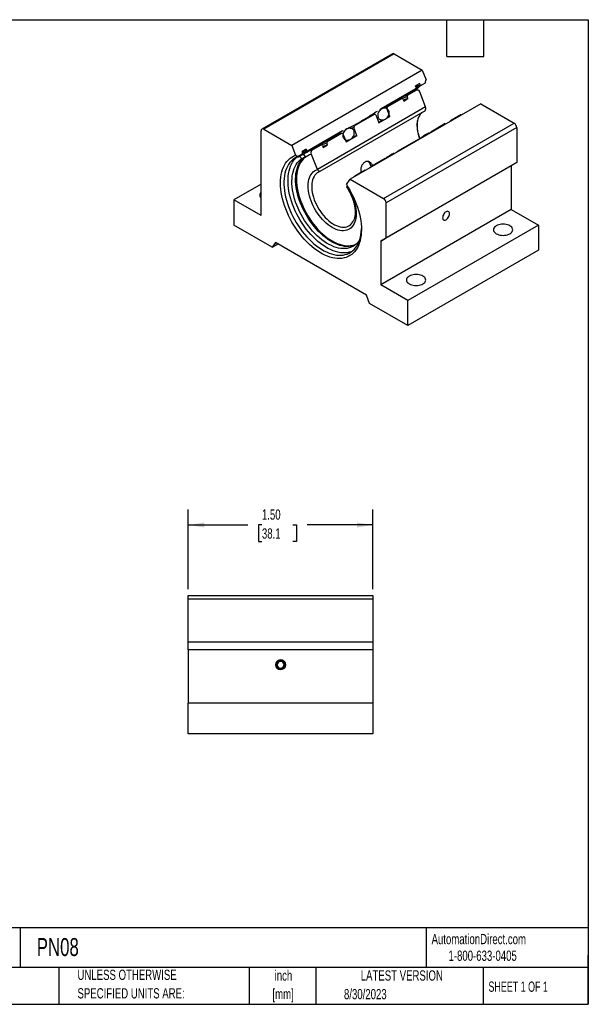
# Model space of a CAD drawing. Header units: inches. Extents: x 0.2 to 10.8, y 0.2 to 8.2.
# Tile 2 of 2: x 6.1 to 10.8, y 0.2 to 8.2. Entities that reach past the tile are written whole.
import ezdxf

# ---------------------------------------------------------------- set-up
doc = ezdxf.new("R2010")
doc.units = ezdxf.units.IN
doc.header["$MEASUREMENT"] = 0
doc.layers.add('DIMENSIONS', color=140, linetype='Continuous', lineweight=25)
doc.layers.add('TEXT', color=140, linetype='Continuous', lineweight=25)
doc.styles.add('SLDTEXTSTYLE0', font='TXT', dxfattribs={"width": 0.7})
doc.styles.add('SLDTEXTSTYLE1', font='TXT', dxfattribs={"width": 0.65})
doc.dimstyles.new('SLDDIMSTYLE5', dxfattribs={"dimtxt": 0.084961, "dimasz": 0.13, "dimexe": 0, "dimexo": 0.0625, "dimgap": 0.02124, "dimtad": 0, "dimtih": 1, "dimtoh": 1, "dimrnd": 1e-09, "dimzin": 4, "dimdsep": 46, "dimtxsty": 'SLDTEXTSTYLE0', "dimsah": 1, "dimcen": 0.09, "dimadec": 0, "dimazin": 1, "dimtfac": 1, "dimtofl": 0, "dimtmove": 0, "dimatfit": 3, "dimfxl": 0, "dimfrac": 2, "dimtolj": 1, "dimtzin": 12, "dimarcsym": 0})

# ---------------------------------------------------------------- blocks, each defined once
blk = doc.blocks.new('SW_NOTE_0')
at = {"layer": 'TEXT', "color": 0, "char_height": 0.08333, "attachment_point": 2, "style": 'SLDTEXTSTYLE0'}
for s, insert in [('inch', (0.125, 0.1074)), ('[mm]', (0.1222, -0.0431))]:
    blk.add_mtext(s, dxfattribs=dict(at, insert=insert))
blk = doc.blocks.new('SW_NOTE_0_1')
at = {"layer": 'TEXT', "color": 0, "char_height": 0.083333, "attachment_point": 1, "style": 'SLDTEXTSTYLE0'}
for s, insert in [('UNLESS OTHERWISE', (0, 0.1074)), ('SPECIFIED UNITS ARE:', (0, -0.0431))]:
    blk.add_mtext(s, dxfattribs=dict(at, insert=insert))
blk = doc.blocks.new('_D_8')
at = {"layer": 'DIMENSIONS'}
for p, q in [((7.4994, 3.6217), (7.4994, 4.2695)), ((8.9994, 3.6217), (8.9994, 4.2695)), ((7.4994, 4.1445), (7.9824, 4.1445)), ((8.0975, 4.1445), (8.069, 4.1445)), ((8.069, 4.1445), (8.069, 4.0095)), ((8.35, 4.1445), (8.3785, 4.1445)), ((8.3785, 4.1445), (8.3785, 4.0095)), ((8.9994, 4.1445), (8.4651, 4.1445)), ((8.069, 4.0095), (8.0975, 4.0095)), ((8.3785, 4.0095), (8.35, 4.0095))]:
    blk.add_line(p, q, dxfattribs=at)
for points in [[(7.4994, 4.1445), (7.6294, 4.1245), (7.6294, 4.1645)], [(8.9994, 4.1445), (8.8694, 4.1645), (8.8694, 4.1245)]]:
    blk.add_solid(points, dxfattribs=at)
at = {"layer": 'DIMENSIONS', "char_height": 0.08333, "attachment_point": 1, "style": 'SLDTEXTSTYLE0'}
for s, insert in [('1.50', (8.0975, 4.2709)), ('38.1', (8.0975, 4.1169))]:
    blk.add_mtext(s, dxfattribs=dict(at, insert=insert))

msp = doc.modelspace()

# ---------------------------------------------------------------- linework, layer by layer
for p, q in [((9.158, 7.9738), (8.0974, 7.3615)), ((9.173, 7.9723), (8.1124, 7.36)), ((9.173, 7.9723), (9.4004, 7.841)), ((9.4004, 7.841), (8.3398, 7.2287)), ((9.4004, 7.841), (9.4315, 7.761)), ((9.3458, 7.6889), (9.0648, 7.5267)), ((9.2819, 7.6378), (9.3567, 7.6809)), ((9.3131, 7.667), (9.3428, 7.6842)), ((9.3795, 7.7315), (9.3456, 7.7119)), ((9.3504, 7.6995), (9.3456, 7.7119)), ((9.3458, 7.6889), (9.3504, 7.6995)), ((9.3844, 7.7191), (9.3795, 7.7315)), ((9.3844, 7.7191), (9.3939, 7.7167)), ((9.4245, 7.7344), (9.3939, 7.7167)), ((9.1158, 7.5418), (9.2335, 7.6098)), ((9.2447, 7.6045), (9.2335, 7.6098)), ((9.3152, 7.6647), (9.2405, 7.6216)), ((9.2447, 7.6045), (9.2506, 7.5893)), ((9.2506, 7.5893), (9.2842, 7.6087)), ((9.2819, 7.6378), (9.2783, 7.6239)), ((9.2842, 7.6087), (9.2783, 7.6239)), ((9.4271, 7.5408), (9.3797, 7.6631)), ((9.4271, 7.5408), (8.5485, 7.0336)), ((9.4271, 7.5408), (8.5485, 7.0336)), ((9.8754, 7.5668), (8.8148, 6.9545)), ((9.0564, 7.5212), (9.0648, 7.5267)), ((9.1921, 7.5936), (9.0792, 7.5285)), ((9.1158, 7.5418), (9.1121, 7.528)), ((9.1372, 7.4633), (9.1121, 7.528)), ((9.8754, 7.5668), (10.1471, 7.41)), ((9.425, 7.5108), (8.5689, 7.0166)), ((8.8485, 7.3875), (9.0125, 7.4822)), ((9.0237, 7.4769), (9.0125, 7.4822)), ((9.0237, 7.4769), (9.0488, 7.4123)), ((9.0488, 7.4123), (9.1372, 7.4633)), ((9.7108, 7.4764), (9.6361, 7.4333)), ((9.7132, 7.4731), (9.7108, 7.4764)), ((9.7171, 7.4754), (9.7163, 7.4765)), ((8.1124, 7.36), (8.3398, 7.2287)), ((8.8485, 7.3875), (8.8448, 7.3736)), ((8.8699, 7.309), (8.8448, 7.3736)), ((9.0712, 7.4302), (9.0472, 7.4163)), ((9.0864, 6.7977), (10.1471, 7.41)), ((10.1683, 7.3733), (9.1076, 6.761)), ((9.5877, 7.4053), (9.47, 7.3374)), ((9.5877, 7.4053), (9.59, 7.4021)), ((9.5877, 7.4053), (9.5914, 7.4043)), ((9.5914, 7.4043), (9.5921, 7.4033)), ((9.625, 7.4237), (9.6232, 7.4212)), ((9.625, 7.4237), (9.6361, 7.4333)), ((9.6257, 7.4227), (9.625, 7.4237)), ((9.6385, 7.43), (9.6361, 7.4333)), ((10.1683, 7.3733), (10.1683, 7.0891)), ((8.0911, 6.6578), (8.0911, 7.3478)), ((8.7519, 7.346), (8.4687, 7.1826)), ((8.7038, 7.3117), (8.5861, 7.2438)), ((8.6275, 7.26), (8.7453, 7.3279)), ((8.7564, 7.3226), (8.7453, 7.3279)), ((8.7519, 7.346), (8.7594, 7.3498)), ((8.7564, 7.3226), (8.7815, 7.258)), ((8.7815, 7.258), (8.8699, 7.309)), ((8.8402, 7.2968), (8.8349, 7.2937)), ((9.4588, 7.3278), (9.4586, 7.3275)), ((9.4588, 7.3278), (9.47, 7.3374)), ((9.4596, 7.3267), (9.4588, 7.3278)), ((9.4723, 7.3341), (9.47, 7.3374)), ((8.3398, 7.2287), (8.3708, 7.1487)), ((8.5376, 7.2158), (8.4629, 7.1727)), ((8.5044, 7.1889), (8.5791, 7.232)), ((8.5902, 7.2267), (8.5791, 7.232)), ((8.5902, 7.2267), (8.5961, 7.2115)), ((8.5961, 7.2115), (8.6297, 7.2309)), ((8.6275, 7.26), (8.6238, 7.2461)), ((8.6297, 7.2309), (8.6238, 7.2461)), ((8.788, 7.2667), (8.7799, 7.262)), ((9.3667, 7.2778), (9.2027, 7.1831)), ((9.3667, 7.2778), (9.3691, 7.2745)), ((9.3667, 7.2778), (9.3704, 7.2768)), ((9.3704, 7.2768), (9.3712, 7.2757)), ((8.4248, 7.1573), (8.3921, 7.1384)), ((8.3942, 7.1365), (8.4239, 7.1537)), ((8.4205, 7.1198), (8.4502, 7.1369)), ((8.4564, 7.1986), (8.4224, 7.179)), ((8.4224, 7.179), (8.4262, 7.1693)), ((8.4248, 7.1573), (8.4262, 7.1693)), ((8.4564, 7.1986), (8.4601, 7.1889)), ((8.4601, 7.1889), (8.4687, 7.1826)), ((8.5485, 7.0336), (8.5011, 7.1559)), ((9.0994, 7.1235), (8.9817, 7.0555)), ((9.0994, 7.1235), (9.1018, 7.1202)), ((9.0994, 7.1235), (9.1031, 7.1225)), ((9.1031, 7.1225), (9.1039, 7.1214)), ((9.1915, 7.1735), (9.1897, 7.171)), ((9.1915, 7.1735), (9.2027, 7.1831)), ((9.1923, 7.1724), (9.1915, 7.1735)), ((9.205, 7.1798), (9.2027, 7.1831)), ((8.9705, 7.0459), (8.9688, 7.0434)), ((8.9705, 7.0459), (8.9817, 7.0555)), ((8.9713, 7.0449), (8.9705, 7.0459)), ((8.9841, 7.0522), (8.9817, 7.0555)), ((10.1241, 7.0636), (9.0634, 6.4513)), ((10.1683, 7.0891), (9.1076, 6.4768)), ((10.1683, 7.0891), (10.1241, 7.0636)), ((10.1241, 7.0636), (10.1241, 6.7088)), ((8.9333, 7.0276), (8.8586, 6.9844)), ((8.8586, 6.9844), (8.8609, 6.9811)), ((8.9333, 7.0276), (8.9356, 7.0243)), ((8.9333, 7.0276), (8.937, 7.0265)), ((8.937, 7.0265), (8.9377, 7.0255)), ((8.0911, 6.9129), (7.8702, 6.7853)), ((8.7837, 6.9103), (8.8148, 6.9545)), ((8.7909, 6.8993), (8.7881, 6.8953)), ((8.8148, 6.9545), (9.0864, 6.7977)), ((7.8702, 6.7853), (7.8702, 6.5812)), ((8.0911, 6.6578), (7.8702, 6.7853)), ((9.1076, 6.4768), (9.1076, 6.761)), ((10.1241, 6.7088), (9.0634, 6.0965)), ((10.1241, 6.7088), (10.345, 6.5812)), ((8.1817, 6.4014), (7.8702, 6.5812)), ((10.345, 6.5812), (9.2844, 5.9689)), ((10.345, 6.5812), (10.345, 6.3771)), ((8.2082, 6.4391), (8.1817, 6.4014)), ((8.1817, 6.4014), (8.2277, 6.4279)), ((8.9463, 6.013), (8.2082, 6.4391)), ((9.0634, 6.4513), (9.1076, 6.4768)), ((9.0634, 6.4513), (9.0634, 6.0965)), ((10.345, 6.3771), (9.2844, 5.7648)), ((9.2844, 5.9689), (9.0634, 6.0965)), ((8.9729, 5.9446), (8.9463, 6.013)), ((9.2844, 5.7648), (8.9729, 5.9446)), ((9.2844, 5.7648), (9.2844, 5.9689)), ((7.4994, 3.5717), (8.9994, 3.5717)), ((7.4994, 3.5417), (7.4994, 3.5717)), ((8.9994, 3.5417), (7.4994, 3.5417)), ((7.4994, 3.1937), (7.4994, 3.5417)), ((8.9994, 3.5717), (8.9994, 3.5417)), ((8.9994, 3.5417), (8.9994, 3.1937)), ((8.9994, 3.1937), (7.4994, 3.1937)), ((7.4994, 3.1312), (7.4994, 3.1937)), ((8.9994, 3.1312), (7.4994, 3.1312)), ((7.4994, 3.1312), (7.4994, 2.6967)), ((8.9994, 3.1937), (8.9994, 3.1312)), ((8.9994, 3.1312), (8.9994, 2.6967)), ((8.2763, 3.0116), (8.2853, 3.0116)), ((8.2853, 3.0058), (8.2763, 3.0058)), ((8.2883, 3.0116), (8.2853, 3.0116)), ((8.2853, 3.0058), (8.2883, 3.0058)), ((7.4994, 2.4467), (7.4994, 2.6967)), ((8.9994, 2.6967), (7.4994, 2.6967)), ((8.9994, 2.6967), (8.9994, 2.4467)), ((8.9994, 2.4467), (7.4994, 2.4467))]:
    msp.add_line(p, q)
at = {"flags": 128}
for points in [[(9.3356, 7.683), (9.3382, 7.6833), (9.3428, 7.6842)], [(9.2849, 7.6472), (9.2896, 7.6522), (9.3016, 7.6634)], [(9.3059, 7.6659), (9.3085, 7.6662), (9.3131, 7.667)], [(9.3192, 7.6669), (9.3161, 7.6673), (9.3131, 7.667)], [(9.1372, 7.4633), (9.1228, 7.4585), (9.1159, 7.4555)], [(9.3974, 7.4948), (9.3932, 7.491), (9.3846, 7.4812), (9.3772, 7.4701), (9.3709, 7.4575), (9.3659, 7.4437), (9.3622, 7.4287), (9.3597, 7.4126), (9.3586, 7.3956), (9.3588, 7.3778), (9.3603, 7.3593), (9.3631, 7.3403), (9.3673, 7.3209), (9.3727, 7.3012), (9.3793, 7.2814), (9.3798, 7.2798)], [(8.8448, 7.3736), (8.8288, 7.369), (8.8221, 7.3664)], [(8.7077, 7.3205), (8.6956, 7.3093), (8.6909, 7.3043)], [(8.7837, 6.9103), (8.7997, 6.8853), (8.8147, 6.8596), (8.8287, 6.8334), (8.8418, 6.8068), (8.8537, 6.78), (8.8645, 6.7529), (8.8742, 6.7257), (8.8826, 6.6986), (8.8898, 6.6717), (8.8957, 6.6449), (8.9003, 6.6186), (8.9035, 6.5927), (8.9055, 6.5674), (8.9061, 6.5428), (8.9053, 6.519), (8.9032, 6.496), (8.8998, 6.474), (8.8951, 6.4531), (8.889, 6.4333), (8.8817, 6.4148), (8.8732, 6.3975), (8.8634, 6.3817), (8.8524, 6.3673), (8.8404, 6.3543), (8.8272, 6.343), (8.8131, 6.3332), (8.7979, 6.3251), (8.7819, 6.3186), (8.765, 6.3139), (8.7474, 6.3108), (8.729, 6.3095), (8.7101, 6.31), (8.6906, 6.3121), (8.6706, 6.316), (8.6503, 6.3216), (8.6296, 6.3289), (8.6088, 6.3378), (8.5878, 6.3484), (8.5668, 6.3605), (8.5458, 6.3742), (8.5249, 6.3893), (8.5043, 6.4059), (8.4839, 6.4238), (8.464, 6.4429), (8.4445, 6.4633), (8.4255, 6.4848), (8.4072, 6.5072), (8.3895, 6.5306), (8.3727, 6.5549), (8.3566, 6.5798), (8.3415, 6.6054), (8.3273, 6.6316), (8.3142, 6.6581), (8.3021, 6.685), (8.2912, 6.712), (8.2814, 6.7392), (8.2728, 6.7663), (8.2655, 6.7933), (8.2595, 6.82), (8.2547, 6.8464), (8.2513, 6.8724), (8.2492, 6.8977), (8.2485, 6.9224), (8.2491, 6.9464), (8.251, 6.9694), (8.2543, 6.9915), (8.2589, 7.0126), (8.2648, 7.0325), (8.272, 7.0511), (8.2804, 7.0685), (8.29, 7.0845), (8.3008, 7.0991), (8.3128, 7.1122), (8.3258, 7.1238), (8.3399, 7.1337), (8.3549, 7.142), (8.3708, 7.1487)], [(8.3921, 7.1384), (8.3766, 7.1317), (8.362, 7.1233), (8.3484, 7.1133), (8.3359, 7.1017), (8.3244, 7.0885), (8.3141, 7.0739), (8.3049, 7.0578), (8.297, 7.0404), (8.2904, 7.0217), (8.285, 7.0019), (8.281, 6.9809), (8.2783, 6.9588), (8.2769, 6.9359), (8.2769, 6.9121), (8.2782, 6.8876), (8.2809, 6.8625), (8.2849, 6.8368), (8.2902, 6.8108), (8.2968, 6.7844), (8.3047, 6.7579), (8.3138, 6.7313), (8.3241, 6.7047), (8.3355, 6.6783), (8.3481, 6.6522), (8.3617, 6.6265), (8.3762, 6.6013), (8.3917, 6.5766), (8.408, 6.5527), (8.4252, 6.5296), (8.443, 6.5074), (8.4615, 6.4862), (8.4805, 6.4661), (8.5, 6.4472), (8.5199, 6.4295), (8.5401, 6.4132), (8.5606, 6.3983), (8.5811, 6.3849), (8.6017, 6.373), (8.6223, 6.3627), (8.6427, 6.354), (8.6629, 6.347), (8.6828, 6.3417), (8.7023, 6.3381), (8.7213, 6.3362), (8.7398, 6.336), (8.7577, 6.3377), (8.7748, 6.341), (8.7911, 6.346), (8.8066, 6.3528), (8.8212, 6.3612), (8.8348, 6.3713), (8.8473, 6.3829), (8.8587, 6.3961), (8.869, 6.4108), (8.8781, 6.4269), (8.886, 6.4443), (8.8926, 6.463), (8.8979, 6.483), (8.9019, 6.504), (8.9046, 6.526), (8.9059, 6.549), (8.906, 6.5524)], [(8.8296, 6.3672), (8.8238, 6.3649), (8.8075, 6.3599), (8.7904, 6.3565), (8.7725, 6.3549), (8.7541, 6.3551), (8.735, 6.3569), (8.7155, 6.3606), (8.6956, 6.3659), (8.6754, 6.3729), (8.655, 6.3816), (8.6344, 6.3919), (8.6138, 6.4038), (8.5933, 6.4172), (8.5728, 6.4321), (8.5526, 6.4484), (8.5327, 6.4661), (8.5132, 6.485), (8.4942, 6.5051), (8.4757, 6.5263), (8.4579, 6.5485), (8.4407, 6.5716), (8.4244, 6.5955), (8.4089, 6.6201), (8.3944, 6.6454), (8.3808, 6.6711), (8.3682, 6.6972), (8.3568, 6.7236), (8.3465, 6.7502), (8.3374, 6.7768), (8.3295, 6.8033), (8.3229, 6.8296), (8.3176, 6.8557), (8.3136, 6.8814), (8.3109, 6.9065), (8.3096, 6.931), (8.3096, 6.9548), (8.311, 6.9777), (8.3137, 6.9997), (8.3177, 7.0207), (8.3231, 7.0406), (8.3297, 7.0593), (8.3377, 7.0767), (8.3468, 7.0928), (8.3571, 7.1074), (8.3686, 7.1205), (8.3811, 7.1322), (8.3859, 7.1359)], [(8.854, 6.4184), (8.8527, 6.4178), (8.8373, 6.4125), (8.8212, 6.4089), (8.8043, 6.407), (8.7868, 6.4068), (8.7687, 6.4083), (8.7501, 6.4115), (8.7312, 6.4164), (8.7119, 6.423), (8.6925, 6.4312), (8.6728, 6.4409), (8.6532, 6.4523), (8.6336, 6.4652), (8.6141, 6.4794), (8.5948, 6.4951), (8.5759, 6.5121), (8.5573, 6.5303), (8.5392, 6.5497), (8.5217, 6.5701), (8.5049, 6.5915), (8.4887, 6.6138), (8.4733, 6.6368), (8.4588, 6.6605), (8.4453, 6.6848), (8.4327, 6.7095), (8.4211, 6.7345), (8.4107, 6.7598), (8.4014, 6.7851), (8.3933, 6.8105), (8.3864, 6.8357), (8.3807, 6.8607), (8.3764, 6.8854), (8.3733, 6.9096), (8.3716, 6.9332), (8.3712, 6.9561), (8.3721, 6.9783), (8.3743, 6.9996), (8.3778, 7.0198), (8.3827, 7.0391), (8.3888, 7.0571), (8.3961, 7.0739), (8.4047, 7.0894), (8.4144, 7.1035), (8.4253, 7.1162), (8.4372, 7.1274), (8.4502, 7.1369)], [(8.5011, 7.1559), (8.4854, 7.1512), (8.4705, 7.1448), (8.4565, 7.1367), (8.4436, 7.1269), (8.4316, 7.1156), (8.4208, 7.1028), (8.4112, 7.0885), (8.4027, 7.0727), (8.3955, 7.0557), (8.3895, 7.0374), (8.3848, 7.0179), (8.3815, 6.9973), (8.3795, 6.9758), (8.3788, 6.9534), (8.3795, 6.9302), (8.3816, 6.9063), (8.3849, 6.8819), (8.3896, 6.857), (8.3956, 6.8318), (8.4029, 6.8064), (8.4114, 6.7809), (8.4211, 6.7554), (8.4319, 6.7301), (8.4439, 6.705), (8.4568, 6.6803), (8.4708, 6.6562), (8.4857, 6.6326), (8.5015, 6.6097), (8.518, 6.5877), (8.5352, 6.5665), (8.553, 6.5464), (8.5714, 6.5275), (8.5903, 6.5097), (8.6094, 6.4932), (8.6289, 6.4781), (8.6486, 6.4644), (8.6683, 6.4522), (8.6881, 6.4416), (8.7077, 6.4326), (8.7272, 6.4253), (8.7464, 6.4196), (8.7652, 6.4156), (8.7836, 6.4134), (8.8014, 6.4128), (8.8187, 6.4141), (8.8352, 6.417), (8.8509, 6.4217), (8.8653, 6.4278)], [(8.3851, 7.1353), (8.3897, 7.1357), (8.3942, 7.1365)], [(8.4167, 7.1526), (8.4194, 7.1528), (8.4239, 7.1537)], [(8.8919, 6.4607), (8.8856, 6.4513), (8.8752, 6.4381), (8.8637, 6.4264), (8.8511, 6.4162), (8.8375, 6.4076), (8.823, 6.4007), (8.8076, 6.3954), (8.7915, 6.3918), (8.7746, 6.3898), (8.7571, 6.3896), (8.739, 6.3911), (8.7204, 6.3944), (8.7015, 6.3993), (8.6822, 6.4058), (8.6628, 6.414), (8.6431, 6.4238), (8.6235, 6.4352), (8.6039, 6.448), (8.5844, 6.4623), (8.5651, 6.478), (8.5462, 6.495), (8.5276, 6.5132), (8.5095, 6.5325), (8.492, 6.553), (8.4752, 6.5744), (8.459, 6.5966), (8.4436, 6.6197), (8.4291, 6.6434), (8.4156, 6.6676), (8.403, 6.6923), (8.3914, 6.7174), (8.381, 6.7426), (8.3717, 6.768), (8.3636, 6.7933), (8.3567, 6.8186), (8.351, 6.8436), (8.3467, 6.8682), (8.3436, 6.8924), (8.3419, 6.9161), (8.3415, 6.939), (8.3424, 6.9611), (8.3446, 6.9824), (8.3481, 7.0027), (8.353, 7.0219), (8.3591, 7.04), (8.3664, 7.0568), (8.375, 7.0723), (8.3847, 7.0864), (8.3956, 7.0991), (8.4075, 7.1102), (8.4205, 7.1198), (8.4205, 7.1198)], [(8.7881, 6.8953), (8.8004, 6.8762), (8.8118, 6.8564), (8.8223, 6.8362), (8.8317, 6.8156), (8.8399, 6.7948), (8.847, 6.774), (8.8529, 6.7533), (8.8575, 6.7327), (8.8608, 6.7126), (8.8628, 6.6929), (8.8635, 6.6739), (8.8628, 6.6557), (8.8608, 6.6384), (8.8575, 6.622), (8.8529, 6.6068), (8.8471, 6.5929), (8.84, 6.5802), (8.8317, 6.569), (8.8224, 6.5592), (8.8119, 6.551), (8.8005, 6.5444), (8.7882, 6.5395), (8.7751, 6.5362), (8.7612, 6.5347), (8.7467, 6.5349), (8.7317, 6.5368), (8.7162, 6.5404), (8.7005, 6.5457), (8.6844, 6.5526), (8.6683, 6.5612), (8.6522, 6.5712), (8.6362, 6.5828), (8.6204, 6.5957), (8.6049, 6.61), (8.5899, 6.6254), (8.5754, 6.642), (8.5616, 6.6595), (8.5484, 6.6779), (8.5361, 6.6971), (8.5247, 6.7168), (8.5143, 6.7371), (8.5049, 6.7576), (8.4967, 6.7784), (8.4896, 6.7992), (8.4837, 6.82), (8.4791, 6.8405), (8.4758, 6.8606), (8.4738, 6.8803), (8.4732, 6.8993), (8.4738, 6.9175), (8.4758, 6.9348), (8.4792, 6.9511), (8.4838, 6.9663), (8.4896, 6.9803), (8.4967, 6.9929), (8.505, 7.0042), (8.5144, 7.0139), (8.5248, 7.0221), (8.5362, 7.0287), (8.5485, 7.0336)], [(8.7881, 6.8953), (8.8004, 6.8762), (8.8118, 6.8564), (8.8223, 6.8362), (8.8316, 6.8156), (8.8399, 6.7948), (8.847, 6.774), (8.8529, 6.7532), (8.8575, 6.7327), (8.8608, 6.7126), (8.8628, 6.6929), (8.8635, 6.6739), (8.8628, 6.6557), (8.8608, 6.6384), (8.8575, 6.622), (8.8529, 6.6068), (8.8471, 6.5929), (8.84, 6.5802), (8.8317, 6.569), (8.8223, 6.5592), (8.8119, 6.551), (8.8005, 6.5444), (8.7882, 6.5395), (8.7751, 6.5362), (8.7612, 6.5347), (8.7467, 6.5349), (8.7317, 6.5368), (8.7162, 6.5404), (8.7004, 6.5457), (8.6844, 6.5526), (8.6683, 6.5612), (8.6522, 6.5712), (8.6362, 6.5828), (8.6204, 6.5957), (8.6049, 6.61), (8.5899, 6.6254), (8.5754, 6.642), (8.5615, 6.6595), (8.5484, 6.6779), (8.5361, 6.6971), (8.5247, 6.7168), (8.5143, 6.7371), (8.5049, 6.7576), (8.4967, 6.7784), (8.4896, 6.7992), (8.4837, 6.82), (8.4791, 6.8405), (8.4758, 6.8606), (8.4738, 6.8803), (8.4732, 6.8993), (8.4738, 6.9175), (8.4758, 6.9348), (8.4791, 6.9511), (8.4838, 6.9663), (8.4896, 6.9803), (8.4967, 6.9929), (8.505, 7.0042), (8.5144, 7.0139), (8.5248, 7.0221), (8.5362, 7.0287), (8.5485, 7.0336)], [(8.5689, 7.0166), (8.5574, 7.0116), (8.5468, 7.005), (8.5371, 6.9968), (8.5286, 6.9871), (8.5211, 6.9759), (8.5149, 6.9633), (8.5099, 6.9495), (8.5061, 6.9345), (8.5037, 6.9184), (8.5026, 6.9014), (8.5028, 6.8836), (8.5043, 6.8651), (8.5071, 6.8461), (8.5112, 6.8267), (8.5166, 6.807), (8.5232, 6.7872), (8.531, 6.7675), (8.5399, 6.748), (8.5498, 6.7287), (8.5607, 6.71), (8.5725, 6.6919), (8.5851, 6.6746), (8.5984, 6.6581), (8.6123, 6.6426), (8.6267, 6.6283), (8.6416, 6.6152), (8.6567, 6.6035), (8.6719, 6.5931), (8.6872, 6.5843), (8.7025, 6.577), (8.7176, 6.5713), (8.7324, 6.5673), (8.7468, 6.565), (8.7607, 6.5644), (8.7741, 6.5655), (8.7866, 6.5683), (8.7984, 6.5728), (8.8093, 6.5789), (8.8193, 6.5867), (8.8282, 6.5959), (8.8359, 6.6067), (8.8426, 6.6189), (8.8428, 6.6194)], [(9.5658, 6.6413), (9.5665, 6.6345), (9.5686, 6.6289), (9.5719, 6.6247), (9.5763, 6.6221), (9.5816, 6.6214), (9.5875, 6.6224), (9.5937, 6.6252), (9.6, 6.6296), (9.6059, 6.6353), (9.6112, 6.6422), (9.6156, 6.6499), (9.6189, 6.6579), (9.621, 6.666), (9.6217, 6.6735), (9.621, 6.6803), (9.6189, 6.6859), (9.6156, 6.6901), (9.6112, 6.6927), (9.6059, 6.6935), (9.6, 6.6924), (9.5937, 6.6897), (9.5875, 6.6853), (9.5816, 6.6795), (9.5763, 6.6726), (9.5719, 6.6649), (9.5686, 6.6569), (9.5665, 6.6489), (9.5658, 6.6413)], [(10.0025, 6.5111), (10.0119, 6.5065), (10.0223, 6.5028), (10.0336, 6.5001), (10.0456, 6.4984), (10.0578, 6.4979), (10.07, 6.4984), (10.0819, 6.5001), (10.0932, 6.5028), (10.1037, 6.5065), (10.113, 6.5111), (10.121, 6.5165), (10.1274, 6.5225), (10.1321, 6.529), (10.1349, 6.5359), (10.1359, 6.543), (10.1349, 6.55), (10.1321, 6.5569), (10.1274, 6.5634), (10.121, 6.5695), (10.113, 6.5749), (10.1037, 6.5795), (10.0932, 6.5832), (10.0819, 6.5859), (10.07, 6.5875), (10.0578, 6.5881), (10.0456, 6.5875), (10.0336, 6.5859), (10.0223, 6.5832), (10.0119, 6.5795), (10.0025, 6.5749), (9.9946, 6.5695), (9.9882, 6.5634), (9.9835, 6.5569), (9.9806, 6.55), (9.9797, 6.543), (9.9806, 6.5359), (9.9835, 6.529), (9.9882, 6.5225), (9.9946, 6.5165), (10.0025, 6.5111)], [(9.2954, 6.1029), (9.3048, 6.0983), (9.3152, 6.0946), (9.3265, 6.0919), (9.3385, 6.0902), (9.3507, 6.0897), (9.3629, 6.0902), (9.3748, 6.0919), (9.3861, 6.0946), (9.3966, 6.0983), (9.4059, 6.1029), (9.4139, 6.1083), (9.4203, 6.1143), (9.425, 6.1208), (9.4278, 6.1277), (9.4288, 6.1348), (9.4278, 6.1418), (9.425, 6.1487), (9.4203, 6.1552), (9.4139, 6.1613), (9.4059, 6.1667), (9.3966, 6.1713), (9.3861, 6.175), (9.3748, 6.1777), (9.3629, 6.1793), (9.3507, 6.1799), (9.3385, 6.1793), (9.3265, 6.1777), (9.3152, 6.175), (9.3048, 6.1713), (9.2954, 6.1667), (9.2875, 6.1613), (9.2811, 6.1552), (9.2764, 6.1487), (9.2735, 6.1418), (9.2725, 6.1348), (9.2735, 6.1277), (9.2764, 6.1208), (9.2811, 6.1143), (9.2875, 6.1083), (9.2954, 6.1029)]]:
    msp.add_lwpolyline(points, dxfattribs=at)
msp.add_circle((8.2494, 3.0087), 0.0395)
for centre, radius, start, end in [((9.1642, 7.96), 0.0151, 54.38242, 114.30712), ((9.3897, 7.5352), 0.1494, 102.78072, 119.91133), ((9.4457, 7.576), 0.1499, 110.18592, 133.97418), ((9.3453, 7.6653), 0.0191, 54.70348, 97.52305), ((9.4358, 7.5767), 0.1514, 109.88925, 124.67275), ((9.4829, 7.5859), 0.1601, 127.00761, 143.2148), ((9.2666, 7.4641), 0.1494, 102.78072, 119.91133), ((9.3145, 7.4935), 0.1479, 102.71048, 130.91548), ((9.311, 7.4819), 0.1457, 102.98282, 119.99362), ((9.3164, 7.4725), 0.1399, 103.33051, 119.0717), ((9.1491, 7.3952), 0.1504, 102.81019, 115.64042), ((9.0456, 7.3365), 0.1494, 102.78072, 119.91133), ((8.1041, 7.3499), 0.0131, 50.79671, 189.21404), ((8.8812, 7.2428), 0.1484, 102.72982, 123.26157), ((10.1222, 7.3712), 0.0461, 2.60548, 57.39452), ((8.7783, 7.1822), 0.1494, 102.78072, 119.91133), ((8.9005, 7.1922), 0.1207, 104.67063, 119.95705), ((8.6121, 7.0863), 0.1494, 102.78072, 119.91133), ((8.6601, 7.1157), 0.1479, 102.71048, 130.91548), ((8.6566, 7.1041), 0.1457, 102.98282, 119.99362), ((8.662, 7.0947), 0.1399, 103.33051, 119.0717), ((8.3943, 7.1077), 0.0288, 24.72808, 90.19137), ((8.5203, 7.0421), 0.1496, 110.17361, 132.23416), ((8.424, 7.1249), 0.0288, 24.72808, 90.19137), ((8.5117, 7.0455), 0.1524, 109.78464, 124.46392), ((8.537, 7.0444), 0.1481, 102.73283, 133.54323), ((8.1101, 6.8236), 0.0305, 128.52061, 231.47939), ((9.0615, 6.7589), 0.0461, 2.60548, 57.39452), ((8.2494, 3.0087), 0.0391, 4.22992, 355.77008), ((8.2494, 3.0087), 0.0361, 4.58253, 355.41747), ((8.2494, 3.0087), 0.0271, 6.11158, 353.88842)]:
    msp.add_arc(centre, radius, start, end)
for points in [[(9.4245, 7.7344), (9.4268, 7.7432), (9.4292, 7.7521), (9.4315, 7.761)], [(8.3708, 7.1487), (8.3779, 7.1452), (8.385, 7.1418), (8.3921, 7.1384)]]:
    msp.add_open_spline(points, degree=3)
for points, knots in [([(9.3567, 7.6809), (9.3613, 7.6811), (9.3661, 7.6795), (9.3742, 7.6731), (9.3776, 7.6685), (9.3797, 7.6631)], [0, 0, 0, 0, 0.5, 0.5, 1, 1, 1, 1]), ([(9.0409, 7.4576), (9.0384, 7.4642), (9.0377, 7.4714), (9.0393, 7.4854), (9.0415, 7.4919), (9.0475, 7.5035), (9.0512, 7.5086), (9.0597, 7.5174), (9.0643, 7.521), (9.0743, 7.5267), (9.0796, 7.5288), (9.0904, 7.5312), (9.0961, 7.5316), (9.1072, 7.5298), (9.1127, 7.5278), (9.1201, 7.5223), (9.1224, 7.5201), (9.1264, 7.5149), (9.1281, 7.5119), (9.1306, 7.5054), (9.1314, 7.5019), (9.1322, 7.4949), (9.1321, 7.4913), (9.1309, 7.4809), (9.1287, 7.4743), (9.1228, 7.4628), (9.119, 7.4576), (9.1106, 7.4489), (9.1059, 7.4452), (9.0959, 7.4395), (9.0906, 7.4374), (9.0797, 7.435), (9.0742, 7.4347), (9.0658, 7.436), (9.063, 7.4367), (9.0576, 7.4389), (9.055, 7.4404), (9.0501, 7.444), (9.0478, 7.4462), (9.0438, 7.4514), (9.0422, 7.4544), (9.0409, 7.4576)], [0, 0, 0, 0, 0.0625, 0.0625, 0.125, 0.125, 0.1875, 0.1875, 0.25, 0.25, 0.3125, 0.3125, 0.375, 0.375, 0.4375, 0.4375, 0.46875, 0.46875, 0.5, 0.5, 0.53125, 0.53125, 0.5625, 0.5625, 0.625, 0.625, 0.6875, 0.6875, 0.75, 0.75, 0.8125, 0.8125, 0.875, 0.875, 0.90625, 0.90625, 0.9375, 0.9375, 0.96875, 0.96875, 1, 1, 1, 1]), ([(9.0847, 7.53), (9.0791, 7.5286), (9.0689, 7.5261), (9.0591, 7.5223), (9.0547, 7.5206)], [0, 0, 0, 0, 0.55383, 1, 1, 1, 1]), ([(9.425, 7.5108), (9.4274, 7.515), (9.4289, 7.52), (9.4294, 7.5279), (9.4293, 7.5306), (9.4286, 7.5358), (9.428, 7.5383), (9.4271, 7.5408)], [0, 0, 0, 0, 0.5, 0.5, 0.75, 0.75, 1, 1, 1, 1]), ([(8.7799, 7.3601), (8.7972, 7.3687), (8.8413, 7.3905), (8.9107, 7.4294), (8.979, 7.47), (9.0204, 7.4975), (9.0364, 7.5081)], [0, 0, 0, 0, 0.197531, 0.502023, 0.807456, 1, 1, 1, 1]), ([(9.3711, 7.4579), (9.3712, 7.4581), (9.3716, 7.4593), (9.3722, 7.4602), (9.3726, 7.461)], [0, 0, 0, 0, 0.182261, 1, 1, 1, 1]), ([(9.716, 7.4763), (9.7159, 7.4766), (9.7155, 7.4777), (9.7131, 7.4772), (9.7111, 7.4765), (9.7108, 7.4764)], [0, 0, 0, 0, 0.302912, 0.905768, 1, 1, 1, 1]), ([(8.8461, 7.3451), (8.8486, 7.3386), (8.8493, 7.3313), (8.8477, 7.3174), (8.8455, 7.3108), (8.8395, 7.2992), (8.8358, 7.2941), (8.8273, 7.2854), (8.8227, 7.2818), (8.8128, 7.276), (8.8074, 7.2739), (8.7966, 7.2715), (8.791, 7.2712), (8.7799, 7.2729), (8.7743, 7.2749), (8.767, 7.2804), (8.7646, 7.2826), (8.7607, 7.2878), (8.759, 7.2908), (8.7565, 7.2972), (8.7556, 7.3007), (8.7548, 7.3077), (8.7548, 7.3113), (8.7556, 7.3183), (8.7564, 7.3217), (8.7584, 7.3281), (8.7597, 7.3312), (8.7642, 7.3399), (8.7679, 7.345), (8.7763, 7.3537), (8.7811, 7.3574), (8.791, 7.3632), (8.7963, 7.3653), (8.8072, 7.3677), (8.8127, 7.368), (8.8211, 7.3668), (8.8239, 7.366), (8.8293, 7.3639), (8.8319, 7.3624), (8.8393, 7.357), (8.8435, 7.3517), (8.8461, 7.3451)], [0, 0, 0, 0, 0.0625, 0.0625, 0.125, 0.125, 0.1875, 0.1875, 0.25, 0.25, 0.3125, 0.3125, 0.375, 0.375, 0.4375, 0.4375, 0.46875, 0.46875, 0.5, 0.5, 0.53125, 0.53125, 0.5625, 0.5625, 0.59375, 0.59375, 0.625, 0.625, 0.6875, 0.6875, 0.75, 0.75, 0.8125, 0.8125, 0.875, 0.875, 0.90625, 0.90625, 0.9375, 0.9375, 1, 1, 1, 1]), ([(8.8015, 7.3664), (8.7958, 7.3651), (8.7871, 7.363), (8.7786, 7.3597), (8.7757, 7.3586)], [0, 0, 0, 0, 0.6457687, 1, 1, 1, 1]), ([(9.0713, 7.4301), (9.0727, 7.4309), (9.0763, 7.433), (9.0815, 7.4351), (9.0859, 7.4362), (9.0873, 7.4366)], [0, 0, 0, 0, 0.301478, 0.774315, 1, 1, 1, 1]), ([(9.3823, 7.282), (9.3817, 7.2834), (9.3788, 7.2908), (9.3744, 7.3045), (9.3692, 7.3229), (9.3652, 7.3409), (9.3622, 7.3585), (9.3604, 7.3755), (9.3597, 7.3918), (9.36, 7.4073), (9.3613, 7.4214), (9.3629, 7.4298), (9.3637, 7.4337)], [0, 0, 0, 0, 0.023614, 0.134379, 0.244931, 0.355226, 0.465228, 0.57491, 0.684263, 0.793311, 0.902124, 1, 1, 1, 1]), ([(8.7188, 7.327), (8.7141, 7.3232), (8.7072, 7.3176), (8.7011, 7.3111), (8.6991, 7.309)], [0, 0, 0, 0, 0.673498, 1, 1, 1, 1]), ([(9.4587, 7.3274), (9.4568, 7.3275), (9.4536, 7.3276), (9.4459, 7.3247), (9.4383, 7.3212), (9.4296, 7.3165), (9.4199, 7.3106), (9.409, 7.3034), (9.397, 7.2945), (9.3876, 7.2871), (9.3832, 7.2829), (9.3825, 7.2822)], [0, 0, 0, 0, 0.155237, 0.259842, 0.36742, 0.474713, 0.584365, 0.706618, 0.833397, 0.973062, 1, 1, 1, 1]), ([(8.7881, 7.2665), (8.7895, 7.2674), (8.7931, 7.2695), (8.7982, 7.2716), (8.8027, 7.2727), (8.8041, 7.2731)], [0, 0, 0, 0, 0.301418, 0.774162, 1, 1, 1, 1]), ([(8.5011, 7.1559), (8.499, 7.1613), (8.4982, 7.1674), (8.4993, 7.1791), (8.5013, 7.1846), (8.5044, 7.1889)], [0, 0, 0, 0, 0.5, 0.5, 1, 1, 1, 1]), ([(9.1765, 7.163), (9.1765, 7.1631), (9.1764, 7.1645), (9.1729, 7.1643), (9.1673, 7.163), (9.1606, 7.1604), (9.1523, 7.1563), (9.1423, 7.1506), (9.1314, 7.1437), (9.1192, 7.1351), (9.1092, 7.1276), (9.104, 7.1229), (9.1033, 7.1223)], [0, 0, 0, 0, 0.00883, 0.145964, 0.239168, 0.335003, 0.453367, 0.575154, 0.694206, 0.816989, 0.974058, 1, 1, 1, 1]), ([(8.9976, 7.0647), (8.9969, 7.0661), (8.9945, 7.0713), (8.9895, 7.079), (8.9825, 7.0874), (8.9749, 7.0936), (8.9669, 7.0975), (8.9588, 7.0992), (8.9506, 7.099), (8.9424, 7.0969), (8.9344, 7.093), (8.9267, 7.0875), (8.9195, 7.0804), (8.9132, 7.0721), (8.9079, 7.0626), (8.9039, 7.0523), (8.9013, 7.0413), (8.9002, 7.03), (8.9007, 7.0194), (8.9021, 7.0128), (8.9028, 7.01)], [0, 0, 0, 0, 0.025178, 0.089555, 0.154263, 0.218945, 0.277656, 0.336362, 0.392609, 0.448856, 0.504791, 0.560726, 0.616704, 0.67268, 0.728606, 0.784535, 0.840737, 0.896955, 0.955159, 1, 1, 1, 1]), ([(8.9845, 7.0571), (8.9831, 7.0616), (8.9804, 7.0707), (8.9746, 7.0829), (8.9688, 7.0922), (8.9646, 7.0964), (8.963, 7.0979)], [0, 0, 0, 0, 0.277993, 0.560802, 0.843385, 1, 1, 1, 1]), ([(8.9631, 7.0979), (8.9639, 7.0973), (8.9668, 7.0946), (8.9712, 7.0884), (8.9764, 7.0795), (8.9808, 7.0689), (8.9835, 7.0614), (8.9845, 7.0572), (8.9845, 7.0571)], [0, 0, 0, 0, 0.073456, 0.292825, 0.520478, 0.748227, 0.996068, 1, 1, 1, 1]), ([(8.5689, 7.0166), (8.5647, 7.017), (8.5606, 7.0188), (8.5553, 7.0232), (8.5536, 7.025), (8.5508, 7.029), (8.5495, 7.0312), (8.5485, 7.0336)], [0, 0, 0, 0, 0.5, 0.5, 0.75, 0.75, 1, 1, 1, 1]), ([(8.8586, 6.9844), (8.8563, 6.9828), (8.8515, 6.9791), (8.8456, 6.974), (8.8429, 6.9711), (8.8421, 6.9703)], [0, 0, 0, 0, 0.374424, 0.820014, 1, 1, 1, 1]), ([(8.7881, 6.8953), (8.7871, 6.8937), (8.7855, 6.891), (8.7862, 6.8899), (8.7864, 6.8894)], [0, 0, 0, 0, 0.579466, 1, 1, 1, 1]), ([(8.7861, 6.8892), (8.7863, 6.889), (8.7902, 6.8833), (8.7976, 6.8715), (8.8078, 6.8537), (8.8172, 6.8356), (8.8256, 6.8171), (8.8331, 6.7985), (8.8395, 6.78), (8.8449, 6.7615), (8.8492, 6.7434), (8.8524, 6.7257), (8.8545, 6.7086), (8.8555, 6.6921), (8.8554, 6.6764), (8.8542, 6.6617), (8.8521, 6.648), (8.8489, 6.6354), (8.8458, 6.6259), (8.8434, 6.621), (8.8427, 6.6195)], [0, 0, 0, 0, 0.002044, 0.063255, 0.124494, 0.185732, 0.246936, 0.308079, 0.369136, 0.43008, 0.490888, 0.551539, 0.612016, 0.672312, 0.732434, 0.792416, 0.852324, 0.912249, 0.972359, 1, 1, 1, 1])]:
    msp.add_open_spline(points, degree=3, knots=knots)
at = {"layer": 'TEXT'}
for p, q in [((0.25, 8.25), (10.75, 8.25)), ((9.6, 7.95), (9.6, 8.25)), ((9.9, 7.95), (9.9, 8.25)), ((10.75, 8.25), (10.75, 0.25)), ((9.6, 7.95), (9.9, 7.95)), ((10.75, 0.8711), (0.25, 0.8711)), ((6.1322, 0.8711), (6.1322, 0.55)), ((9.4321, 0.8711), (9.4321, 0.55)), ((10.75, 0.25), (10.75, 0.65)), ((10.75, 0.55), (0.25, 0.55)), ((6.448, 0.55), (6.448, 0.25)), ((7.9931, 0.55), (7.9931, 0.25)), ((8.5359, 0.55), (8.5359, 0.25)), ((9.8956, 0.55), (9.8956, 0.25)), ((0.25, 0.25), (10.75, 0.25))]:
    msp.add_line(p, q, dxfattribs=at)

# ---------------------------------------------------------------- block references
for name, p in [('SW_NOTE_0_1', (6.5987, 0.4241)), ('SW_NOTE_0', (8.1476, 0.4183))]:
    msp.add_blockref(name, p, dxfattribs=at)

# ---------------------------------------------------------------- texts
for s, insert, char_height, attachment_point, style in [('AutomationDirect.com', (9.4762, 0.8219), 0.083333, 1, 'SLDTEXTSTYLE0'), ('PN08', (6.268, 0.7881), 0.14583, 1, 'SLDTEXTSTYLE0'), ('1-800-633-0405', (9.6138, 0.6865), 0.083333, 1, 'SLDTEXTSTYLE0'), ('LATEST VERSION', (9.2343, 0.5261), 0.083333, 2, 'SLDTEXTSTYLE0'), ('SHEET 1 OF 1', (9.9386, 0.4351), 0.083333, 1, 'SLDTEXTSTYLE1'), ('8/30/2023', (8.7643, 0.3745), 0.08333, 1, 'SLDTEXTSTYLE0')]:
    msp.add_mtext(s, dxfattribs=dict(at, insert=insert, char_height=char_height, attachment_point=attachment_point, style=style))

# ---------------------------------------------------------------- dimensions: what is measured, and where the dimension line sits
at = {"layer": 'DIMENSIONS'}
dim = msp.add_linear_dim(base=(8.9994, 4.1445), p1=(7.4994, 3.5717), p2=(8.9994, 3.5717), dimstyle='SLDDIMSTYLE5', dxfattribs=at)
dim.commit()
dim.dimension.update_dxf_attribs({"geometry": '_D_8', "text_midpoint": (8.2238, 4.1445), "dimtype": 160})

doc.saveas('drawing.dxf')
